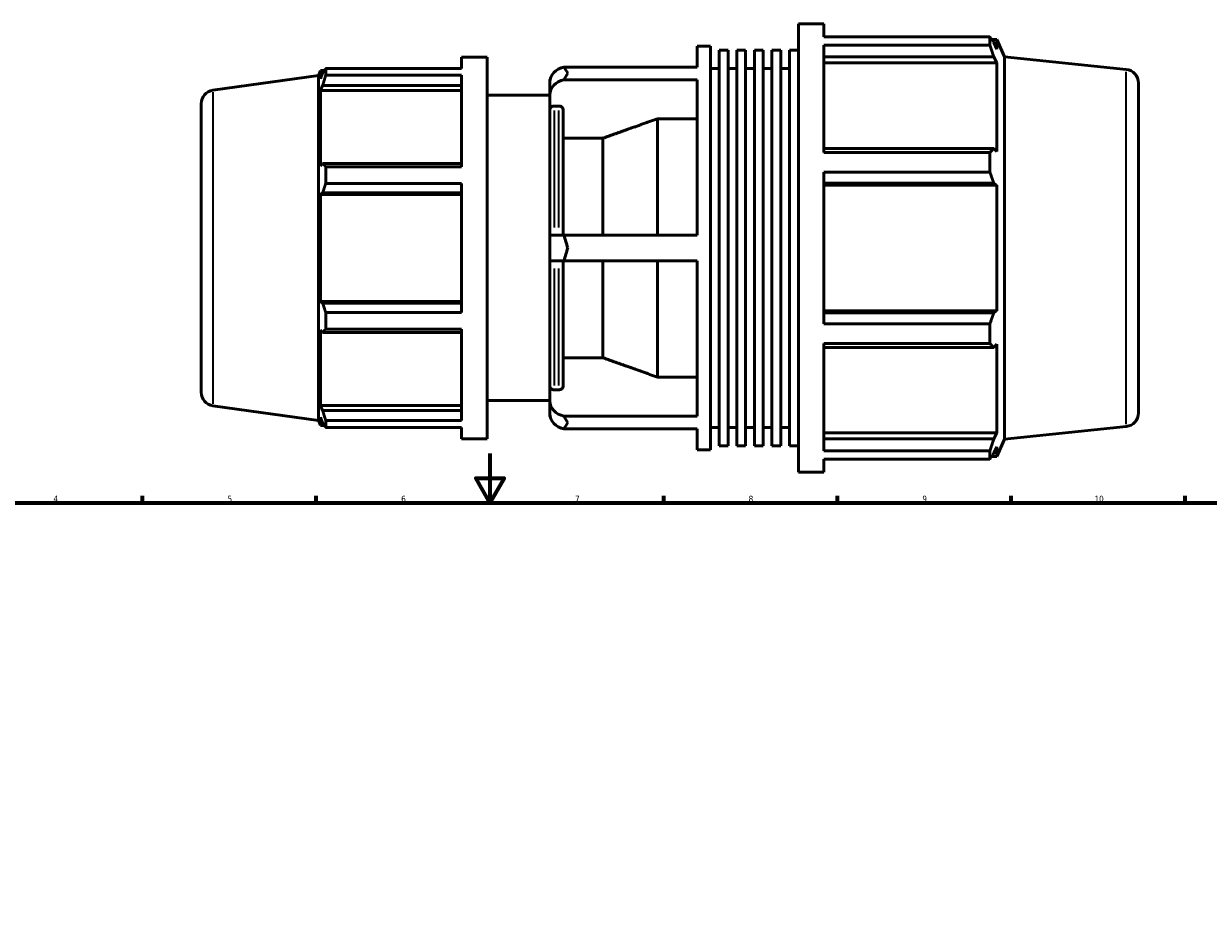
# Model space of a CAD drawing. Header units: millimetres. Extents: x -319 to 1171, y -71 to 872.
# Tile 7 of 9: x 232 to 710, y 402 to 767. Entities that reach past the tile are written whole.
import ezdxf

# ---------------------------------------------------------------- set-up
doc = ezdxf.new("R2010")
doc.units = ezdxf.units.MM
for name, color, linetype, lineweight in [('Border (ISO)', 7, 'Continuous', 70), ('Visible (ISO)', 7, 'Continuous', 50), ('Visible Narrow (ISO)', 7, 'Continuous', 35)]:
    doc.layers.add(name, color=color, linetype=linetype, lineweight=lineweight)
doc.styles.add('Note Text (ISO)', font='tahoma.ttf')

# ---------------------------------------------------------------- blocks, each defined once
blk = doc.blocks.new('Borders Default Border')
at = {"layer": 'Border (ISO)'}
for p, q in [((280.33, 574), (280.33, 576.9)), ((350.42, 574), (350.42, 576.9)), ((490.58, 574), (490.58, 576.9)), ((560.67, 574), (560.67, 576.9)), ((630.75, 574), (630.75, 576.9)), ((700.83, 574), (700.83, 576.9))]:
    blk.add_line(p, q, dxfattribs=at)
at = {"layer": 'Border (ISO)', "flags": 128}
for points in [[(420.5, 594), (420.5, 574), (414.73, 584), (426.27, 584), (420.5, 574)], [(20, 20), (20, 574), (821, 574), (821, 20), (20, 20)]]:
    blk.add_lwpolyline(points, dxfattribs=at)
at = {"layer": 'Border (ISO)', "color": 232, "true_color": 0xca0064, "char_height": 2.5, "attachment_point": 7, "style": 'Note Text (ISO)'}
for s, insert in [('4', (244.42, 574.4)), ('5', (314.64, 574.35)), ('6', (384.66, 574.35)), ('7', (454.77, 574.4)), ('8', (524.81, 574.34)), ('9', (594.88, 574.35)), ('10', (664.29, 574.35))]:
    blk.add_mtext(s, dxfattribs=dict(at, insert=insert))

msp = doc.modelspace()

# ---------------------------------------------------------------- linework, layer by layer
at = {"layer": 'Visible (ISO)'}
for p, q in [((544.871, 586.384), (544.871, 767.384)), ((544.871, 767.384), (555.138, 767.384)), ((555.138, 762.038), (555.138, 767.384)), ((555.138, 762.038), (622.099, 762.038)), ((622.099, 758.766), (622.099, 762.038)), ((622.801, 761.049), (624.919, 761.049)), ((624.919, 757.154), (623.711, 759.743)), ((628.031, 754.06), (624.919, 761.049)), ((624.919, 757.154), (624.919, 761.049)), ((504.031, 749.849), (504.031, 758.334)), ((504.031, 758.334), (509.431, 758.334)), ((509.431, 595.434), (509.431, 758.334)), ((512.975, 597.063), (512.975, 756.705)), ((512.975, 756.705), (516.519, 756.705)), ((516.519, 597.063), (516.519, 756.705)), ((520.063, 597.063), (520.063, 756.705)), ((520.063, 756.705), (523.607, 756.705)), ((523.607, 597.063), (523.607, 756.705)), ((527.151, 597.063), (527.151, 756.705)), ((527.151, 756.705), (530.695, 756.705)), ((530.695, 597.063), (530.695, 756.705)), ((534.239, 597.063), (534.239, 756.705)), ((534.239, 756.705), (537.783, 756.705)), ((537.783, 597.063), (537.783, 756.705)), ((541.327, 597.063), (541.327, 756.705)), ((541.327, 756.705), (544.871, 756.705)), ((555.138, 715.429), (555.138, 758.766)), ((622.099, 758.766), (555.138, 758.766)), ((409.055, 753.884), (409.055, 749.336)), ((409.055, 753.884), (419.321, 753.884)), ((419.321, 753.884), (419.321, 599.884)), ((555.138, 753.948), (623.711, 753.948)), ((555.138, 751.54), (624.919, 751.54)), ((623.711, 753.948), (624.919, 751.54)), ((624.919, 715.747), (624.919, 751.54)), ((628.031, 599.709), (628.031, 754.06)), ((677.106, 748.902), (628.031, 754.06)), ((308.766, 740.55), (351.281, 746.525)), ((351.281, 746.525), (352.077, 748.494)), ((351.281, 607.244), (351.281, 746.525)), ((352.077, 748.494), (352.077, 745.18)), ((353.712, 748.494), (352.077, 748.494)), ((353.01, 747.383), (352.077, 745.18)), ((354.255, 749.336), (409.055, 749.336)), ((354.255, 746.551), (354.255, 749.336)), ((409.055, 746.551), (354.255, 746.551)), ((409.055, 746.551), (409.055, 709.679)), ((450.349, 749.849), (504.031, 749.849)), ((509.431, 749.284), (512.975, 749.284)), ((516.519, 749.284), (520.063, 749.284)), ((523.607, 749.284), (527.151, 749.284)), ((530.695, 749.284), (534.239, 749.284)), ((537.783, 749.284), (541.327, 749.284)), ((352.077, 740.403), (353.01, 742.452)), ((353.01, 742.452), (409.055, 742.452)), ((444.631, 743.719), (444.631, 744.384)), ((444.631, 743.719), (444.631, 738.585)), ((504.031, 744.715), (450.349, 744.715)), ((504.031, 682.018), (504.031, 744.715)), ((682.031, 743.432), (682.031, 610.337)), ((409.055, 740.403), (352.077, 740.403)), ((352.077, 740.403), (352.077, 709.95)), ((419.321, 738.484), (444.631, 738.484)), ((444.631, 738.585), (444.631, 732.605)), ((304.031, 618.665), (304.031, 735.103)), ((444.631, 682.018), (444.631, 732.605)), ((448.231, 734.168), (446.431, 734.168)), ((450.031, 732.605), (450.031, 682.018)), ((488.031, 682.018), (488.031, 729)), ((504.031, 729), (488.031, 729)), ((466.031, 721.176), (450.031, 721.176)), ((466.031, 682.018), (466.031, 721.176)), ((623.711, 717.001), (555.138, 717.001)), ((624.919, 715.747), (623.711, 717.001)), ((555.138, 715.429), (622.099, 715.429)), ((622.099, 707.528), (622.099, 715.429)), ((353.01, 711.017), (352.077, 709.95)), ((409.055, 711.017), (353.01, 711.017)), ((354.255, 709.679), (409.055, 709.679)), ((354.255, 702.957), (354.255, 709.679)), ((555.138, 646.24), (555.138, 707.528)), ((622.099, 707.528), (555.138, 707.528)), ((409.055, 702.957), (354.255, 702.957)), ((409.055, 702.957), (409.055, 650.812)), ((555.138, 703.01), (623.711, 703.01)), ((623.711, 703.01), (624.919, 702.193)), ((352.077, 698.418), (353.01, 699.113)), ((409.055, 698.418), (352.077, 698.418)), ((352.077, 698.418), (352.077, 655.351)), ((353.01, 699.113), (409.055, 699.113)), ((555.138, 702.193), (624.919, 702.193)), ((624.919, 651.575), (624.919, 702.193)), ((444.631, 682.018), (450.349, 682.018)), ((444.631, 682.018), (444.631, 671.751)), ((450.349, 682.018), (504.031, 682.018)), ((450.349, 671.751), (444.631, 671.751)), ((444.631, 621.164), (444.631, 671.751)), ((450.031, 671.751), (450.031, 621.164)), ((504.031, 671.751), (450.349, 671.751)), ((466.031, 632.593), (466.031, 671.751)), ((488.031, 624.769), (488.031, 671.751)), ((504.031, 609.053), (504.031, 671.751)), ((409.055, 655.351), (352.077, 655.351)), ((353.01, 654.656), (352.077, 655.351)), ((409.055, 654.656), (353.01, 654.656)), ((354.255, 650.812), (409.055, 650.812)), ((354.255, 644.09), (354.255, 650.812)), ((555.138, 651.575), (624.919, 651.575)), ((623.711, 650.759), (555.138, 650.759)), ((624.919, 651.575), (623.711, 650.759)), ((555.138, 646.24), (622.099, 646.24)), ((622.099, 638.34), (622.099, 646.24)), ((352.077, 643.819), (353.01, 642.752)), ((352.077, 643.819), (352.077, 613.365)), ((353.01, 642.752), (409.055, 642.752)), ((409.055, 644.09), (354.255, 644.09)), ((409.055, 644.09), (409.055, 607.217)), ((555.138, 595.003), (555.138, 638.34)), ((622.099, 638.34), (555.138, 638.34)), ((555.138, 636.768), (623.711, 636.768)), ((623.711, 636.768), (624.919, 638.021)), ((624.919, 602.229), (624.919, 638.021)), ((450.031, 632.593), (466.031, 632.593)), ((444.631, 621.164), (444.631, 615.183)), ((488.031, 624.769), (504.031, 624.769)), ((446.431, 619.6), (448.231, 619.6)), ((308.766, 613.219), (351.281, 607.244)), ((409.055, 613.365), (352.077, 613.365)), ((353.01, 611.316), (352.077, 613.365)), ((419.321, 615.284), (444.631, 615.284)), ((444.631, 615.183), (444.631, 610.05)), ((351.281, 607.244), (352.077, 605.274)), ((352.077, 608.589), (353.01, 606.386)), ((352.077, 608.589), (352.077, 605.274)), ((409.055, 611.316), (353.01, 611.316)), ((354.255, 607.217), (409.055, 607.217)), ((354.255, 604.433), (354.255, 607.217)), ((444.631, 609.384), (444.631, 610.05)), ((450.349, 609.053), (504.031, 609.053)), ((353.712, 605.274), (352.077, 605.274)), ((409.055, 604.433), (354.255, 604.433)), ((409.055, 604.433), (409.055, 599.884)), ((504.031, 603.92), (450.349, 603.92)), ((504.031, 595.434), (504.031, 603.92)), ((509.431, 604.484), (512.975, 604.484)), ((516.519, 604.484), (520.063, 604.484)), ((523.607, 604.484), (527.151, 604.484)), ((530.695, 604.484), (534.239, 604.484)), ((537.783, 604.484), (541.327, 604.484)), ((555.138, 602.229), (624.919, 602.229)), ((624.919, 602.229), (623.711, 599.821)), ((677.106, 604.867), (628.031, 599.709)), ((409.055, 599.884), (419.321, 599.884)), ((623.711, 599.821), (555.138, 599.821)), ((628.031, 599.709), (624.919, 592.719)), ((504.031, 595.434), (509.431, 595.434)), ((512.975, 597.063), (516.519, 597.063)), ((520.063, 597.063), (523.607, 597.063)), ((527.151, 597.063), (530.695, 597.063)), ((534.239, 597.063), (537.783, 597.063)), ((541.327, 597.063), (544.871, 597.063)), ((555.138, 595.003), (622.099, 595.003)), ((622.099, 591.73), (622.099, 595.003)), ((622.801, 592.719), (624.919, 592.719)), ((623.711, 594.025), (624.919, 596.615)), ((624.919, 592.719), (624.919, 596.615)), ((555.138, 586.384), (555.138, 591.73)), ((622.099, 591.73), (555.138, 591.73)), ((544.871, 586.384), (555.138, 586.384))]:
    msp.add_line(p, q, dxfattribs=at)
for centre, radius, start, end in [((676.531, 743.432), 5.5, 0, 84), ((446.431, 744.384), 1.8, 151.62492, 180), ((309.531, 735.103), 5.5, 98, 180), ((309.531, 618.665), 5.5, 180, 262), ((446.431, 609.384), 1.8, 180, 208.37508), ((676.531, 610.337), 5.5, 276, 0)]:
    msp.add_arc(centre, radius, start, end, dxfattribs=at)
for centre, start_param, end_param in [((451.871, 743.719), 4.9242804, 6.2831853), ((451.871, 738.585), 4.9242804, 6.2831853), ((451.871, 615.183), 0, 1.3589049), ((451.871, 610.05), 0, 1.3589049)]:
    msp.add_ellipse(centre, major_axis=(-7.24, 0), ratio=0.8660254, start_param=start_param, end_param=end_param, dxfattribs=at)
for points, weights in [([(622.099, 762.038), (622.937, 760.867), (623.711, 759.743)], [1, 1.00171188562, 1.00260757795]), ([(623.711, 753.948), (622.937, 756.308), (622.099, 758.766)], [1.00260757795, 1.00171188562, 1]), ([(353.01, 747.383), (353.608, 748.34), (354.255, 749.336)], [1.00126003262, 1.00103848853, 1]), ([(354.255, 746.551), (353.608, 744.46), (353.01, 742.452)], [1, 1.00103848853, 1.00126003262]), ([(488.031, 729), (476.184, 724.789), (466.031, 721.176)], [1, 1.00295912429, 1]), ([(622.099, 715.429), (622.937, 716.231), (623.711, 717.001)], [1, 1.00171188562, 1.00260757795]), ([(353.01, 711.017), (353.608, 710.362), (354.255, 709.679)], [1.00126003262, 1.00103848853, 1]), ([(623.711, 703.01), (622.937, 705.223), (622.099, 707.528)], [1.00260757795, 1.00171188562, 1]), ([(354.255, 702.957), (353.608, 700.996), (353.01, 699.113)], [1, 1.00103848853, 1.00126003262]), ([(353.01, 654.656), (353.608, 652.773), (354.255, 650.812)], [1.00126003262, 1.00103848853, 1]), ([(622.099, 646.24), (622.937, 648.546), (623.711, 650.759)], [1, 1.00171188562, 1.00260757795]), ([(354.255, 644.09), (353.608, 643.407), (353.01, 642.752)], [1, 1.00103848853, 1.00126003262]), ([(623.711, 636.768), (622.937, 637.538), (622.099, 638.34)], [1.00260757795, 1.00171188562, 1]), ([(466.031, 632.593), (476.184, 628.98), (488.031, 624.769)], [1, 1.00295912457, 1]), ([(353.01, 611.316), (353.608, 609.309), (354.255, 607.217)], [1.00126003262, 1.00103848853, 1]), ([(354.255, 604.433), (353.608, 605.429), (353.01, 606.386)], [1, 1.00103848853, 1.00126003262]), ([(622.099, 595.003), (622.937, 597.461), (623.711, 599.821)], [1, 1.00171188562, 1.00260757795]), ([(623.711, 594.025), (622.937, 592.901), (622.099, 591.73)], [1.00260757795, 1.00171188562, 1])]:
    msp.add_rational_spline(points, weights, degree=2, dxfattribs=at)
for points in [[(451.871, 747.422), (451.383, 748.241), (450.867, 749.062), (450.349, 749.849)], [(450.349, 744.715), (450.867, 745.695), (451.383, 746.603), (451.871, 747.422)], [(451.871, 676.884), (451.386, 678.511), (450.868, 680.248), (450.349, 682.018)], [(450.349, 671.751), (450.868, 673.521), (451.386, 675.257), (451.871, 676.884)], [(451.871, 606.347), (451.383, 607.165), (450.867, 608.074), (450.349, 609.053)], [(450.349, 603.92), (450.867, 604.707), (451.383, 605.528), (451.871, 606.347)]]:
    msp.add_open_spline(points, degree=3, dxfattribs=at)
for points, knots in [([(446.431, 734.168), (446.209, 734.168), (445.948, 734.123), (445.538, 733.976), (445.316, 733.847), (445.002, 733.575), (444.854, 733.382), (444.683, 733.026), (444.631, 732.798), (444.631, 732.605)], [0, 0, 0, 0, 0.06658381, 0.06658381, 0.13326134, 0.13326134, 0.20005558, 0.20005558, 0.26695191, 0.26695191, 0.26695191, 0.26695191]), ([(450.031, 732.605), (450.031, 732.798), (449.979, 733.026), (449.809, 733.382), (449.661, 733.575), (449.346, 733.847), (449.125, 733.976), (448.714, 734.123), (448.453, 734.168), (448.231, 734.168)], [-0.26695191, -0.26695191, -0.26695191, -0.26695191, -0.20005558, -0.20005558, -0.13326134, -0.13326134, -0.06658381, -0.06658381, 0, 0, 0, 0]), ([(444.631, 621.164), (444.631, 620.97), (444.683, 620.743), (444.854, 620.387), (445.002, 620.194), (445.316, 619.921), (445.538, 619.793), (445.948, 619.645), (446.209, 619.6), (446.431, 619.6)], [-0.26695191, -0.26695191, -0.26695191, -0.26695191, -0.20005558, -0.20005558, -0.13326134, -0.13326134, -0.06658381, -0.06658381, 0, 0, 0, 0]), ([(448.231, 619.6), (448.453, 619.6), (448.714, 619.645), (449.125, 619.793), (449.346, 619.921), (449.661, 620.194), (449.809, 620.387), (449.979, 620.743), (450.031, 620.97), (450.031, 621.164)], [0, 0, 0, 0, 0.06658381, 0.06658381, 0.13326134, 0.13326134, 0.20005558, 0.20005558, 0.26695191, 0.26695191, 0.26695191, 0.26695191])]:
    msp.add_open_spline(points, degree=3, knots=knots, dxfattribs=at)
at = {"layer": 'Visible Narrow (ISO)'}
for p, q in [((677.106, 605.753), (677.106, 748.015)), ((308.766, 739.766), (308.766, 614.003)), ((446.431, 732.358), (446.431, 685.118)), ((448.231, 685.118), (448.231, 732.358)), ((446.431, 668.651), (446.431, 621.41)), ((448.231, 621.41), (448.231, 668.651))]:
    msp.add_line(p, q, dxfattribs=at)

# ---------------------------------------------------------------- block references
msp.add_blockref('Borders Default Border', (0, 0))

doc.saveas('drawing.dxf')
